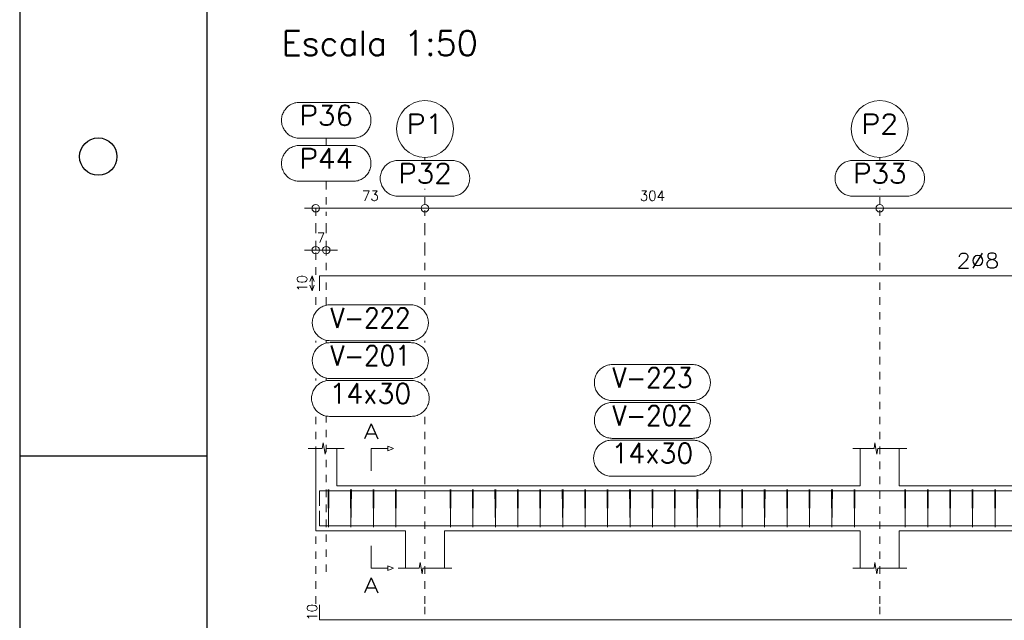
# Model space of a CAD drawing. Header units: millimetres. Extents: x -80 to 444, y 0 to 170.
# Tile 95 of 133: x 270 to 283, y 13 to 21. Entities that reach past the tile are written whole.
import ezdxf
from ezdxf.enums import TextEntityAlignment as Align

# ---------------------------------------------------------------- set-up
doc = ezdxf.new("R2010")
doc.units = ezdxf.units.MM
doc.linetypes.add('CYPE_PUNTO', pattern=[0.075, 0, -0.075])
for name, color, linetype, lineweight in [('ARM_COMPRIMENTOS', 3, 'Continuous', 0), ('ARM_DENTRO_VIGA', 4, 'Continuous', 15), ('ARM_ESTRIBOS', 3, 'Continuous', 0), ('ARM_TEXTOS', 3, 'Continuous', 0), ('COT_COTAS', 3, 'Continuous', 0), ('COT_LIN_APOIOS', 2, 'CYPE_PUNTO', 0), ('COT_LIN_AUX_COTA', 2, 'CYPE_PUNTO', 0), ('MARCAS_PLANTA', 3, 'Continuous', 0), ('REF_NOME', 3, 'Continuous', 0), ('REF_REFERENCIA', 3, 'Continuous', 0), ('SEC_CONTORNOS', 2, 'Continuous', 9), ('TEXTO_REF_NOME', 3, 'Continuous', 0), ('TEXTO_REF_REFERENCIA', 3, 'Continuous', 0)]:
    doc.layers.add(name, color=color, linetype=linetype, lineweight=lineweight)
doc.styles.add('CYPETXT', font='romans', dxfattribs={"height": 0.2})

msp = doc.modelspace()

# ---------------------------------------------------------------- linework, layer by layer
at = {"color": 1}
msp.add_line((270, 14.85), (272.5, 14.85), dxfattribs=at)
at = {"color": 2}
msp.add_lwpolyline([(270, 59.4), (270, 0), (354.1, 0), (354.1, 59.4)], close=True, dxfattribs=at)
at = {"color": 6}
msp.add_lwpolyline([(272.5, 58.4), (272.5, 1), (353.1, 1), (353.1, 58.4)], close=True, dxfattribs=at)
at = {"color": 1}
msp.add_circle((271.05, 18.85), 0.25, dxfattribs=at)
at = {"layer": 'ARM_COMPRIMENTOS'}
for p, q in [((273.908, 17.2543), (273.878, 17.1793)), ((273.908, 17.2543), (273.938, 17.1793)), ((273.908, 17.0543), (273.908, 17.2543)), ((273.908, 17.0543), (273.878, 17.1293)), ((273.908, 17.0543), (273.938, 17.1293))]:
    msp.add_line(p, q, dxfattribs=at)
at = {"layer": 'ARM_DENTRO_VIGA'}
for points in [[(274.008, 17.0543), (274.008, 17.2543), (292.588, 17.2543), (292.588, 17.0543)], [(274.008, 14.178), (274.008, 14.378), (292.588, 14.378), (292.588, 14.178)], [(274.008, 14.114), (274.008, 13.914), (292.588, 13.914), (292.588, 14.114)], [(274.008, 12.856), (274.008, 12.656), (292.588, 12.656), (292.588, 12.856)]]:
    msp.add_lwpolyline(points, dxfattribs=at)
at = {"layer": 'ARM_ESTRIBOS'}
for points in [[(274.134, 14.347), (274.134, 14.396), (274.129, 13.896), (274.124, 14.396), (274.124, 14.366), (274.124, 14.317)], [(274.434, 14.347), (274.434, 14.396), (274.429, 13.896), (274.424, 14.396), (274.424, 14.366), (274.424, 14.317)], [(274.734, 14.347), (274.734, 14.396), (274.729, 13.896), (274.724, 14.396), (274.724, 14.366), (274.724, 14.317)], [(275.034, 14.347), (275.034, 14.396), (275.029, 13.896), (275.024, 14.396), (275.024, 14.366), (275.024, 14.317)], [(275.764, 14.347), (275.764, 14.396), (275.759, 13.896), (275.754, 14.396), (275.754, 14.366), (275.754, 14.317)], [(276.064, 14.347), (276.064, 14.396), (276.059, 13.896), (276.054, 14.396), (276.054, 14.366), (276.054, 14.317)], [(276.364, 14.347), (276.364, 14.396), (276.359, 13.896), (276.354, 14.396), (276.354, 14.366), (276.354, 14.317)], [(276.664, 14.347), (276.664, 14.396), (276.659, 13.896), (276.654, 14.396), (276.654, 14.366), (276.654, 14.317)], [(276.964, 14.347), (276.964, 14.396), (276.959, 13.896), (276.954, 14.396), (276.954, 14.366), (276.954, 14.317)], [(277.264, 14.347), (277.264, 14.396), (277.259, 13.896), (277.254, 14.396), (277.254, 14.366), (277.254, 14.317)], [(277.564, 14.347), (277.564, 14.396), (277.559, 13.896), (277.554, 14.396), (277.554, 14.366), (277.554, 14.317)], [(277.864, 14.347), (277.864, 14.396), (277.859, 13.896), (277.854, 14.396), (277.854, 14.366), (277.854, 14.317)], [(278.164, 14.347), (278.164, 14.396), (278.159, 13.896), (278.154, 14.396), (278.154, 14.366), (278.154, 14.317)], [(278.464, 14.347), (278.464, 14.396), (278.459, 13.896), (278.454, 14.396), (278.454, 14.366), (278.454, 14.317)], [(278.764, 14.347), (278.764, 14.396), (278.759, 13.896), (278.754, 14.396), (278.754, 14.366), (278.754, 14.317)], [(279.064, 14.347), (279.064, 14.396), (279.059, 13.896), (279.054, 14.396), (279.054, 14.366), (279.054, 14.317)], [(279.364, 14.347), (279.364, 14.396), (279.359, 13.896), (279.354, 14.396), (279.354, 14.366), (279.354, 14.317)], [(279.664, 14.347), (279.664, 14.396), (279.659, 13.896), (279.654, 14.396), (279.654, 14.366), (279.654, 14.317)], [(279.964, 14.347), (279.964, 14.396), (279.959, 13.896), (279.954, 14.396), (279.954, 14.366), (279.954, 14.317)], [(280.264, 14.347), (280.264, 14.396), (280.259, 13.896), (280.254, 14.396), (280.254, 14.366), (280.254, 14.317)], [(280.564, 14.347), (280.564, 14.396), (280.559, 13.896), (280.554, 14.396), (280.554, 14.366), (280.554, 14.317)], [(280.864, 14.347), (280.864, 14.396), (280.859, 13.896), (280.854, 14.396), (280.854, 14.366), (280.854, 14.317)], [(281.164, 14.347), (281.164, 14.396), (281.159, 13.896), (281.154, 14.396), (281.154, 14.366), (281.154, 14.317)], [(281.844, 14.347), (281.844, 14.396), (281.839, 13.896), (281.834, 14.396), (281.834, 14.366), (281.834, 14.317)], [(282.144, 14.347), (282.144, 14.396), (282.139, 13.896), (282.134, 14.396), (282.134, 14.366), (282.134, 14.317)], [(282.444, 14.347), (282.444, 14.396), (282.439, 13.896), (282.434, 14.396), (282.434, 14.366), (282.434, 14.317)], [(282.744, 14.347), (282.744, 14.396), (282.739, 13.896), (282.734, 14.396), (282.734, 14.366), (282.734, 14.317)], [(283.044, 14.347), (283.044, 14.396), (283.039, 13.896), (283.034, 14.396), (283.034, 14.366), (283.034, 14.317)]]:
    msp.add_lwpolyline(points, dxfattribs=at)
at = {"layer": 'COT_COTAS'}
msp.add_line((273.808, 17.5993), (274.248, 17.5993), dxfattribs=at)
msp.add_lwpolyline([(273.808, 18.1593), (275.418, 18.1593), (281.498, 18.1593), (287.578, 18.1593), (292.788, 18.1593)], dxfattribs=at)
for centre in [(273.958, 18.1593), (275.418, 18.1593), (281.498, 18.1593), (273.958, 17.5993), (274.098, 17.5993)]:
    msp.add_circle(centre, 0.05, dxfattribs=at)
at = {"layer": 'COT_LIN_APOIOS'}
for p, q in [((275.418, 16.868), (275.418, 17.1793)), ((273.958, 16.868), (273.958, 17.0393)), ((273.958, 16.362), (273.958, 16.388)), ((275.418, 16.362), (275.418, 16.388)), ((273.958, 15.856), (273.958, 15.882)), ((275.418, 15.856), (275.418, 15.882)), ((273.958, 12.871), (273.958, 15.376))]:
    msp.add_line(p, q, dxfattribs=at)
for points in [[(273.958, 17.2693), (273.958, 17.5993), (273.958, 17.6243), (273.958, 17.8593), (273.958, 18.1343), (273.958, 18.1593)], [(275.418, 17.3293), (275.418, 17.5993), (275.418, 17.8593), (275.418, 18.1343)], [(281.498, 17.3293), (281.498, 17.5993), (281.498, 17.8593), (281.498, 18.1343)], [(281.498, 12.731), (281.498, 12.871), (281.498, 16.868), (281.498, 17.1793)], [(275.418, 12.731), (275.418, 12.871), (275.418, 15.376)]]:
    msp.add_lwpolyline(points, dxfattribs=at)
at = {"layer": 'COT_LIN_AUX_COTA'}
for p, q in [((274.098, 18.9993), (274.098, 19.0953)), ((275.418, 18.7993), (275.418, 18.8391)), ((281.498, 18.7993), (281.498, 18.8391)), ((275.418, 18.2093), (275.418, 18.4193)), ((281.498, 18.2093), (281.498, 18.4193)), ((274.098, 16.868), (274.098, 17.1793)), ((274.098, 16.362), (274.098, 16.388)), ((274.098, 15.856), (274.098, 15.882)), ((274.098, 13.296), (274.098, 15.376))]:
    msp.add_line(p, q, dxfattribs=at)
for points in [[(274.098, 18.2093), (274.098, 18.4193), (274.098, 18.5193)], [(274.098, 17.3293), (274.098, 17.5993), (274.098, 17.6243), (274.098, 17.8593), (274.098, 18.1093)]]:
    msp.add_lwpolyline(points, dxfattribs=at)
at = {"layer": 'MARCAS_PLANTA'}
for points in [[(274.698, 14.646), (274.698, 14.946), (274.923, 14.946), (274.923, 14.976), (274.998, 14.946), (274.923, 14.916), (274.923, 14.946)], [(274.698, 13.646), (274.698, 13.346), (274.923, 13.346), (274.923, 13.376), (274.998, 13.346), (274.923, 13.316), (274.923, 13.346)]]:
    msp.add_lwpolyline(points, dxfattribs=at)
at = {"layer": 'REF_NOME'}
for points in [[(275.224, 16.868), (275.24, 16.8675), (275.256, 16.8659), (275.2718, 16.8632), (275.2874, 16.8595), (275.3027, 16.8547), (275.3177, 16.849), (275.3322, 16.8422), (275.3463, 16.8345), (275.3598, 16.8259), (275.3727, 16.8164), (275.385, 16.806), (275.3965, 16.7949), (275.4073, 16.783), (275.4172, 16.7704), (275.4263, 16.7572), (275.4345, 16.7434), (275.4417, 16.7291), (275.448, 16.7143), (275.4532, 16.6991), (275.4575, 16.6837), (275.4607, 16.6679), (275.4628, 16.6521), (275.4639, 16.636), (275.4639, 16.62), (275.4628, 16.604), (275.4607, 16.5881), (275.4575, 16.5724), (275.4532, 16.5569), (275.448, 16.5418), (275.4417, 16.527), (275.4345, 16.5127), (275.4263, 16.4989), (275.4172, 16.4857), (275.4073, 16.4731), (275.3965, 16.4612), (275.385, 16.45), (275.3727, 16.4397), (275.3598, 16.4302), (275.3463, 16.4215), (275.3322, 16.4138), (275.3177, 16.4071), (275.3027, 16.4013), (275.2874, 16.3966), (275.2718, 16.3928), (275.256, 16.3902), (275.24, 16.3886), (275.224, 16.388), (274.152, 16.388), (274.136, 16.3886), (274.12, 16.3902), (274.1042, 16.3928), (274.0886, 16.3966), (274.0733, 16.4013), (274.0583, 16.4071), (274.0438, 16.4138), (274.0297, 16.4215), (274.0162, 16.4302), (274.0033, 16.4397), (273.991, 16.45), (273.9795, 16.4612), (273.9687, 16.4731), (273.9588, 16.4857), (273.9497, 16.4989), (273.9415, 16.5127), (273.9343, 16.527), (273.928, 16.5418), (273.9228, 16.5569), (273.9185, 16.5724), (273.9153, 16.5881), (273.9132, 16.604), (273.9121, 16.62), (273.9121, 16.636), (273.9132, 16.6521), (273.9153, 16.6679), (273.9185, 16.6837), (273.9228, 16.6991), (273.928, 16.7143), (273.9343, 16.7291), (273.9415, 16.7434), (273.9497, 16.7572), (273.9588, 16.7704), (273.9687, 16.783), (273.9795, 16.7949), (273.991, 16.806), (274.0033, 16.8164), (274.0162, 16.8259), (274.0297, 16.8345), (274.0438, 16.8422), (274.0583, 16.849), (274.0733, 16.8547), (274.0886, 16.8595), (274.1042, 16.8632), (274.12, 16.8659), (274.136, 16.8675), (274.152, 16.868), (275.224, 16.868)], [(275.224, 16.362), (275.24, 16.3615), (275.256, 16.3599), (275.2718, 16.3572), (275.2874, 16.3535), (275.3027, 16.3487), (275.3177, 16.343), (275.3322, 16.3362), (275.3463, 16.3285), (275.3598, 16.3199), (275.3727, 16.3104), (275.385, 16.3), (275.3965, 16.2889), (275.4073, 16.277), (275.4172, 16.2644), (275.4263, 16.2512), (275.4345, 16.2374), (275.4417, 16.2231), (275.448, 16.2083), (275.4532, 16.1931), (275.4575, 16.1777), (275.4607, 16.1619), (275.4628, 16.1461), (275.4639, 16.13), (275.4639, 16.114), (275.4628, 16.098), (275.4607, 16.0821), (275.4575, 16.0664), (275.4532, 16.0509), (275.448, 16.0358), (275.4417, 16.021), (275.4345, 16.0067), (275.4263, 15.9929), (275.4172, 15.9797), (275.4073, 15.9671), (275.3965, 15.9552), (275.385, 15.944), (275.3727, 15.9337), (275.3598, 15.9242), (275.3463, 15.9155), (275.3322, 15.9078), (275.3177, 15.9011), (275.3027, 15.8953), (275.2874, 15.8906), (275.2718, 15.8868), (275.256, 15.8842), (275.24, 15.8826), (275.224, 15.882), (274.152, 15.882), (274.136, 15.8826), (274.12, 15.8842), (274.1042, 15.8868), (274.0886, 15.8906), (274.0733, 15.8953), (274.0583, 15.9011), (274.0438, 15.9078), (274.0297, 15.9155), (274.0162, 15.9242), (274.0033, 15.9337), (273.991, 15.944), (273.9795, 15.9552), (273.9687, 15.9671), (273.9588, 15.9797), (273.9497, 15.9929), (273.9415, 16.0067), (273.9343, 16.021), (273.928, 16.0358), (273.9228, 16.0509), (273.9185, 16.0664), (273.9153, 16.0821), (273.9132, 16.098), (273.9121, 16.114), (273.9121, 16.13), (273.9132, 16.1461), (273.9153, 16.1619), (273.9185, 16.1777), (273.9228, 16.1931), (273.928, 16.2083), (273.9343, 16.2231), (273.9415, 16.2374), (273.9497, 16.2512), (273.9588, 16.2644), (273.9687, 16.277), (273.9795, 16.2889), (273.991, 16.3), (274.0033, 16.3104), (274.0162, 16.3199), (274.0297, 16.3285), (274.0438, 16.3362), (274.0583, 16.343), (274.0733, 16.3487), (274.0886, 16.3535), (274.1042, 16.3572), (274.12, 16.3599), (274.136, 16.3615), (274.152, 16.362), (275.224, 16.362)], [(278.994, 16.068), (279.01, 16.0675), (279.026, 16.0659), (279.0418, 16.0632), (279.0574, 16.0595), (279.0727, 16.0547), (279.0877, 16.049), (279.1022, 16.0422), (279.1163, 16.0345), (279.1298, 16.0259), (279.1427, 16.0164), (279.155, 16.006), (279.1665, 15.9949), (279.1773, 15.983), (279.1872, 15.9704), (279.1963, 15.9572), (279.2045, 15.9434), (279.2117, 15.9291), (279.218, 15.9143), (279.2232, 15.8991), (279.2275, 15.8837), (279.2307, 15.8679), (279.2328, 15.8521), (279.2339, 15.836), (279.2339, 15.82), (279.2328, 15.804), (279.2307, 15.7881), (279.2275, 15.7724), (279.2232, 15.7569), (279.218, 15.7418), (279.2117, 15.727), (279.2045, 15.7127), (279.1963, 15.6989), (279.1872, 15.6857), (279.1773, 15.6731), (279.1665, 15.6612), (279.155, 15.65), (279.1427, 15.6397), (279.1298, 15.6302), (279.1163, 15.6215), (279.1022, 15.6138), (279.0877, 15.6071), (279.0727, 15.6013), (279.0574, 15.5966), (279.0418, 15.5928), (279.026, 15.5902), (279.01, 15.5886), (278.994, 15.588), (277.922, 15.588), (277.906, 15.5886), (277.89, 15.5902), (277.8742, 15.5928), (277.8586, 15.5966), (277.8433, 15.6013), (277.8283, 15.6071), (277.8138, 15.6138), (277.7997, 15.6215), (277.7862, 15.6302), (277.7733, 15.6397), (277.761, 15.65), (277.7495, 15.6612), (277.7387, 15.6731), (277.7288, 15.6857), (277.7197, 15.6989), (277.7115, 15.7127), (277.7043, 15.727), (277.698, 15.7418), (277.6928, 15.7569), (277.6885, 15.7724), (277.6853, 15.7881), (277.6832, 15.804), (277.6821, 15.82), (277.6821, 15.836), (277.6832, 15.8521), (277.6853, 15.8679), (277.6885, 15.8837), (277.6928, 15.8991), (277.698, 15.9143), (277.7043, 15.9291), (277.7115, 15.9434), (277.7197, 15.9572), (277.7288, 15.9704), (277.7387, 15.983), (277.7495, 15.9949), (277.761, 16.006), (277.7733, 16.0164), (277.7862, 16.0259), (277.7997, 16.0345), (277.8138, 16.0422), (277.8283, 16.049), (277.8433, 16.0547), (277.8586, 16.0595), (277.8742, 16.0632), (277.89, 16.0659), (277.906, 16.0675), (277.922, 16.068), (278.994, 16.068)], [(275.234, 15.856), (275.25, 15.8555), (275.266, 15.8539), (275.2818, 15.8512), (275.2974, 15.8475), (275.3127, 15.8427), (275.3277, 15.837), (275.3422, 15.8302), (275.3563, 15.8225), (275.3698, 15.8139), (275.3827, 15.8044), (275.395, 15.794), (275.4065, 15.7829), (275.4173, 15.771), (275.4272, 15.7584), (275.4363, 15.7452), (275.4445, 15.7314), (275.4517, 15.7171), (275.458, 15.7023), (275.4632, 15.6871), (275.4675, 15.6717), (275.4707, 15.6559), (275.4728, 15.6401), (275.4739, 15.624), (275.4739, 15.608), (275.4728, 15.592), (275.4707, 15.5761), (275.4675, 15.5604), (275.4632, 15.5449), (275.458, 15.5298), (275.4517, 15.515), (275.4445, 15.5007), (275.4363, 15.4869), (275.4272, 15.4737), (275.4173, 15.4611), (275.4065, 15.4492), (275.395, 15.438), (275.3827, 15.4277), (275.3698, 15.4182), (275.3563, 15.4095), (275.3422, 15.4018), (275.3277, 15.3951), (275.3127, 15.3893), (275.2974, 15.3846), (275.2818, 15.3808), (275.266, 15.3782), (275.25, 15.3766), (275.234, 15.376), (274.142, 15.376), (274.126, 15.3766), (274.11, 15.3782), (274.0942, 15.3808), (274.0786, 15.3846), (274.0633, 15.3893), (274.0483, 15.3951), (274.0338, 15.4018), (274.0197, 15.4095), (274.0062, 15.4182), (273.9933, 15.4277), (273.981, 15.438), (273.9695, 15.4492), (273.9587, 15.4611), (273.9488, 15.4737), (273.9397, 15.4869), (273.9315, 15.5007), (273.9243, 15.515), (273.918, 15.5298), (273.9128, 15.5449), (273.9085, 15.5604), (273.9053, 15.5761), (273.9032, 15.592), (273.9021, 15.608), (273.9021, 15.624), (273.9032, 15.6401), (273.9053, 15.6559), (273.9085, 15.6717), (273.9128, 15.6871), (273.918, 15.7023), (273.9243, 15.7171), (273.9315, 15.7314), (273.9397, 15.7452), (273.9488, 15.7584), (273.9587, 15.771), (273.9695, 15.7829), (273.981, 15.794), (273.9933, 15.8044), (274.0062, 15.8139), (274.0197, 15.8225), (274.0338, 15.8302), (274.0483, 15.837), (274.0633, 15.8427), (274.0786, 15.8475), (274.0942, 15.8512), (274.11, 15.8539), (274.126, 15.8555), (274.142, 15.856), (275.234, 15.856)], [(278.994, 15.562), (279.01, 15.5615), (279.026, 15.5599), (279.0418, 15.5572), (279.0574, 15.5535), (279.0727, 15.5487), (279.0877, 15.543), (279.1022, 15.5362), (279.1163, 15.5285), (279.1298, 15.5199), (279.1427, 15.5104), (279.155, 15.5), (279.1665, 15.4889), (279.1773, 15.477), (279.1872, 15.4644), (279.1963, 15.4512), (279.2045, 15.4374), (279.2117, 15.4231), (279.218, 15.4083), (279.2232, 15.3931), (279.2275, 15.3777), (279.2307, 15.3619), (279.2328, 15.3461), (279.2339, 15.33), (279.2339, 15.314), (279.2328, 15.298), (279.2307, 15.2821), (279.2275, 15.2664), (279.2232, 15.2509), (279.218, 15.2358), (279.2117, 15.221), (279.2045, 15.2067), (279.1963, 15.1929), (279.1872, 15.1797), (279.1773, 15.1671), (279.1665, 15.1552), (279.155, 15.144), (279.1427, 15.1337), (279.1298, 15.1242), (279.1163, 15.1155), (279.1022, 15.1078), (279.0877, 15.1011), (279.0727, 15.0953), (279.0574, 15.0906), (279.0418, 15.0868), (279.026, 15.0842), (279.01, 15.0826), (278.994, 15.082), (277.922, 15.082), (277.906, 15.0826), (277.89, 15.0842), (277.8742, 15.0868), (277.8586, 15.0906), (277.8433, 15.0953), (277.8283, 15.1011), (277.8138, 15.1078), (277.7997, 15.1155), (277.7862, 15.1242), (277.7733, 15.1337), (277.761, 15.144), (277.7495, 15.1552), (277.7387, 15.1671), (277.7288, 15.1797), (277.7197, 15.1929), (277.7115, 15.2067), (277.7043, 15.221), (277.698, 15.2358), (277.6928, 15.2509), (277.6885, 15.2664), (277.6853, 15.2821), (277.6832, 15.298), (277.6821, 15.314), (277.6821, 15.33), (277.6832, 15.3461), (277.6853, 15.3619), (277.6885, 15.3777), (277.6928, 15.3931), (277.698, 15.4083), (277.7043, 15.4231), (277.7115, 15.4374), (277.7197, 15.4512), (277.7288, 15.4644), (277.7387, 15.477), (277.7495, 15.4889), (277.761, 15.5), (277.7733, 15.5104), (277.7862, 15.5199), (277.7997, 15.5285), (277.8138, 15.5362), (277.8283, 15.543), (277.8433, 15.5487), (277.8586, 15.5535), (277.8742, 15.5572), (277.89, 15.5599), (277.906, 15.5615), (277.922, 15.562), (278.994, 15.562)], [(279.004, 15.056), (279.02, 15.0555), (279.036, 15.0539), (279.0518, 15.0512), (279.0674, 15.0475), (279.0827, 15.0427), (279.0977, 15.037), (279.1122, 15.0302), (279.1263, 15.0225), (279.1398, 15.0139), (279.1527, 15.0044), (279.165, 14.994), (279.1765, 14.9829), (279.1873, 14.971), (279.1972, 14.9584), (279.2063, 14.9452), (279.2145, 14.9314), (279.2217, 14.9171), (279.228, 14.9023), (279.2332, 14.8871), (279.2375, 14.8717), (279.2407, 14.8559), (279.2428, 14.8401), (279.2439, 14.824), (279.2439, 14.808), (279.2428, 14.792), (279.2407, 14.7761), (279.2375, 14.7604), (279.2332, 14.7449), (279.228, 14.7298), (279.2217, 14.715), (279.2145, 14.7007), (279.2063, 14.6869), (279.1972, 14.6737), (279.1873, 14.6611), (279.1765, 14.6492), (279.165, 14.638), (279.1527, 14.6277), (279.1398, 14.6182), (279.1263, 14.6095), (279.1122, 14.6018), (279.0977, 14.5951), (279.0827, 14.5893), (279.0674, 14.5846), (279.0518, 14.5808), (279.036, 14.5782), (279.02, 14.5766), (279.004, 14.576), (277.912, 14.576), (277.896, 14.5766), (277.88, 14.5782), (277.8642, 14.5808), (277.8486, 14.5846), (277.8333, 14.5893), (277.8183, 14.5951), (277.8038, 14.6018), (277.7897, 14.6095), (277.7762, 14.6182), (277.7633, 14.6277), (277.751, 14.638), (277.7395, 14.6492), (277.7287, 14.6611), (277.7188, 14.6737), (277.7097, 14.6869), (277.7015, 14.7007), (277.6943, 14.715), (277.688, 14.7298), (277.6828, 14.7449), (277.6785, 14.7604), (277.6753, 14.7761), (277.6732, 14.792), (277.6721, 14.808), (277.6721, 14.824), (277.6732, 14.8401), (277.6753, 14.8559), (277.6785, 14.8717), (277.6828, 14.8871), (277.688, 14.9023), (277.6943, 14.9171), (277.7015, 14.9314), (277.7097, 14.9452), (277.7188, 14.9584), (277.7287, 14.971), (277.7395, 14.9829), (277.751, 14.994), (277.7633, 15.0044), (277.7762, 15.0139), (277.7897, 15.0225), (277.8038, 15.0302), (277.8183, 15.037), (277.8333, 15.0427), (277.8486, 15.0475), (277.8642, 15.0512), (277.88, 15.0539), (277.896, 15.0555), (277.912, 15.056), (279.004, 15.056)]]:
    msp.add_lwpolyline(points, close=True, dxfattribs=at)
at = {"layer": 'REF_REFERENCIA'}
for points in [[(274.456, 19.5753), (274.472, 19.5747), (274.488, 19.5731), (274.5038, 19.5705), (274.5194, 19.5668), (274.5347, 19.562), (274.5497, 19.5562), (274.5642, 19.5495), (274.5783, 19.5418), (274.5918, 19.5331), (274.6047, 19.5236), (274.617, 19.5133), (274.6285, 19.5021), (274.6393, 19.4902), (274.6492, 19.4776), (274.6583, 19.4644), (274.6665, 19.4506), (274.6737, 19.4363), (274.68, 19.4215), (274.6852, 19.4064), (274.6895, 19.3909), (274.6927, 19.3752), (274.6948, 19.3593), (274.6959, 19.3433), (274.6959, 19.3273), (274.6948, 19.3113), (274.6927, 19.2954), (274.6895, 19.2796), (274.6852, 19.2642), (274.68, 19.249), (274.6737, 19.2343), (274.6665, 19.2199), (274.6583, 19.2061), (274.6492, 19.1929), (274.6393, 19.1803), (274.6285, 19.1684), (274.617, 19.1573), (274.6047, 19.1469), (274.5918, 19.1374), (274.5783, 19.1288), (274.5642, 19.1211), (274.5497, 19.1143), (274.5347, 19.1086), (274.5194, 19.1038), (274.5038, 19.1001), (274.488, 19.0974), (274.472, 19.0958), (274.456, 19.0953), (273.74, 19.0953), (273.724, 19.0958), (273.708, 19.0974), (273.6922, 19.1001), (273.6766, 19.1038), (273.6613, 19.1086), (273.6463, 19.1143), (273.6318, 19.1211), (273.6177, 19.1288), (273.6042, 19.1374), (273.5913, 19.1469), (273.579, 19.1573), (273.5675, 19.1684), (273.5567, 19.1803), (273.5468, 19.1929), (273.5377, 19.2061), (273.5295, 19.2199), (273.5223, 19.2343), (273.516, 19.249), (273.5108, 19.2642), (273.5065, 19.2796), (273.5033, 19.2954), (273.5012, 19.3113), (273.5001, 19.3273), (273.5001, 19.3433), (273.5012, 19.3593), (273.5033, 19.3752), (273.5065, 19.3909), (273.5108, 19.4064), (273.516, 19.4215), (273.5223, 19.4363), (273.5295, 19.4506), (273.5377, 19.4644), (273.5468, 19.4776), (273.5567, 19.4902), (273.5675, 19.5021), (273.579, 19.5133), (273.5913, 19.5236), (273.6042, 19.5331), (273.6177, 19.5418), (273.6318, 19.5495), (273.6463, 19.5562), (273.6613, 19.562), (273.6766, 19.5668), (273.6922, 19.5705), (273.708, 19.5731), (273.724, 19.5747), (273.74, 19.5753), (274.456, 19.5753)], [(274.456, 18.9993), (274.472, 18.9987), (274.488, 18.9971), (274.5038, 18.9945), (274.5194, 18.9908), (274.5347, 18.986), (274.5497, 18.9802), (274.5642, 18.9735), (274.5783, 18.9658), (274.5918, 18.9571), (274.6047, 18.9476), (274.617, 18.9373), (274.6285, 18.9261), (274.6393, 18.9142), (274.6492, 18.9016), (274.6583, 18.8884), (274.6665, 18.8746), (274.6737, 18.8603), (274.68, 18.8455), (274.6852, 18.8304), (274.6895, 18.8149), (274.6927, 18.7992), (274.6948, 18.7833), (274.6959, 18.7673), (274.6959, 18.7513), (274.6948, 18.7353), (274.6927, 18.7194), (274.6895, 18.7036), (274.6852, 18.6882), (274.68, 18.673), (274.6737, 18.6583), (274.6665, 18.6439), (274.6583, 18.6301), (274.6492, 18.6169), (274.6393, 18.6043), (274.6285, 18.5924), (274.617, 18.5813), (274.6047, 18.5709), (274.5918, 18.5614), (274.5783, 18.5528), (274.5642, 18.5451), (274.5497, 18.5383), (274.5347, 18.5326), (274.5194, 18.5278), (274.5038, 18.5241), (274.488, 18.5214), (274.472, 18.5198), (274.456, 18.5193), (273.74, 18.5193), (273.724, 18.5198), (273.708, 18.5214), (273.6922, 18.5241), (273.6766, 18.5278), (273.6613, 18.5326), (273.6463, 18.5383), (273.6318, 18.5451), (273.6177, 18.5528), (273.6042, 18.5614), (273.5913, 18.5709), (273.579, 18.5813), (273.5675, 18.5924), (273.5567, 18.6043), (273.5468, 18.6169), (273.5377, 18.6301), (273.5295, 18.6439), (273.5223, 18.6583), (273.516, 18.673), (273.5108, 18.6882), (273.5065, 18.7036), (273.5033, 18.7194), (273.5012, 18.7353), (273.5001, 18.7513), (273.5001, 18.7673), (273.5012, 18.7833), (273.5033, 18.7992), (273.5065, 18.8149), (273.5108, 18.8304), (273.516, 18.8455), (273.5223, 18.8603), (273.5295, 18.8746), (273.5377, 18.8884), (273.5468, 18.9016), (273.5567, 18.9142), (273.5675, 18.9261), (273.579, 18.9373), (273.5913, 18.9476), (273.6042, 18.9571), (273.6177, 18.9658), (273.6318, 18.9735), (273.6463, 18.9802), (273.6613, 18.986), (273.6766, 18.9908), (273.6922, 18.9945), (273.708, 18.9971), (273.724, 18.9987), (273.74, 18.9993), (274.456, 18.9993)], [(275.776, 18.7993), (275.792, 18.7987), (275.808, 18.7971), (275.8238, 18.7945), (275.8394, 18.7908), (275.8547, 18.786), (275.8697, 18.7802), (275.8842, 18.7735), (275.8983, 18.7658), (275.9118, 18.7571), (275.9247, 18.7476), (275.937, 18.7373), (275.9485, 18.7261), (275.9593, 18.7142), (275.9692, 18.7016), (275.9783, 18.6884), (275.9865, 18.6746), (275.9937, 18.6603), (276, 18.6455), (276.0052, 18.6304), (276.0095, 18.6149), (276.0127, 18.5992), (276.0148, 18.5833), (276.0159, 18.5673), (276.0159, 18.5513), (276.0148, 18.5353), (276.0127, 18.5194), (276.0095, 18.5036), (276.0052, 18.4882), (276, 18.473), (275.9937, 18.4583), (275.9865, 18.4439), (275.9783, 18.4301), (275.9692, 18.4169), (275.9593, 18.4043), (275.9485, 18.3924), (275.937, 18.3813), (275.9247, 18.3709), (275.9118, 18.3614), (275.8983, 18.3528), (275.8842, 18.3451), (275.8697, 18.3383), (275.8547, 18.3326), (275.8394, 18.3278), (275.8238, 18.3241), (275.808, 18.3214), (275.792, 18.3198), (275.776, 18.3193), (275.06, 18.3193), (275.044, 18.3198), (275.028, 18.3214), (275.0122, 18.3241), (274.9966, 18.3278), (274.9813, 18.3326), (274.9663, 18.3383), (274.9518, 18.3451), (274.9377, 18.3528), (274.9242, 18.3614), (274.9113, 18.3709), (274.899, 18.3813), (274.8875, 18.3924), (274.8767, 18.4043), (274.8668, 18.4169), (274.8577, 18.4301), (274.8495, 18.4439), (274.8423, 18.4583), (274.836, 18.473), (274.8308, 18.4882), (274.8265, 18.5036), (274.8233, 18.5194), (274.8212, 18.5353), (274.8201, 18.5513), (274.8201, 18.5673), (274.8212, 18.5833), (274.8233, 18.5992), (274.8265, 18.6149), (274.8308, 18.6304), (274.836, 18.6455), (274.8423, 18.6603), (274.8495, 18.6746), (274.8577, 18.6884), (274.8668, 18.7016), (274.8767, 18.7142), (274.8875, 18.7261), (274.899, 18.7373), (274.9113, 18.7476), (274.9242, 18.7571), (274.9377, 18.7658), (274.9518, 18.7735), (274.9663, 18.7802), (274.9813, 18.786), (274.9966, 18.7908), (275.0122, 18.7945), (275.028, 18.7971), (275.044, 18.7987), (275.06, 18.7993), (275.776, 18.7993)], [(281.856, 18.7993), (281.872, 18.7987), (281.888, 18.7971), (281.9038, 18.7945), (281.9194, 18.7908), (281.9347, 18.786), (281.9497, 18.7802), (281.9642, 18.7735), (281.9783, 18.7658), (281.9918, 18.7571), (282.0047, 18.7476), (282.017, 18.7373), (282.0285, 18.7261), (282.0393, 18.7142), (282.0492, 18.7016), (282.0583, 18.6884), (282.0665, 18.6746), (282.0737, 18.6603), (282.08, 18.6455), (282.0852, 18.6304), (282.0895, 18.6149), (282.0927, 18.5992), (282.0948, 18.5833), (282.0959, 18.5673), (282.0959, 18.5513), (282.0948, 18.5353), (282.0927, 18.5194), (282.0895, 18.5036), (282.0852, 18.4882), (282.08, 18.473), (282.0737, 18.4583), (282.0665, 18.4439), (282.0583, 18.4301), (282.0492, 18.4169), (282.0393, 18.4043), (282.0285, 18.3924), (282.017, 18.3813), (282.0047, 18.3709), (281.9918, 18.3614), (281.9783, 18.3528), (281.9642, 18.3451), (281.9497, 18.3383), (281.9347, 18.3326), (281.9194, 18.3278), (281.9038, 18.3241), (281.888, 18.3214), (281.872, 18.3198), (281.856, 18.3193), (281.14, 18.3193), (281.124, 18.3198), (281.108, 18.3214), (281.0922, 18.3241), (281.0766, 18.3278), (281.0613, 18.3326), (281.0463, 18.3383), (281.0318, 18.3451), (281.0177, 18.3528), (281.0042, 18.3614), (280.9913, 18.3709), (280.979, 18.3813), (280.9675, 18.3924), (280.9567, 18.4043), (280.9468, 18.4169), (280.9377, 18.4301), (280.9295, 18.4439), (280.9223, 18.4583), (280.916, 18.473), (280.9108, 18.4882), (280.9065, 18.5036), (280.9033, 18.5194), (280.9012, 18.5353), (280.9001, 18.5513), (280.9001, 18.5673), (280.9012, 18.5833), (280.9033, 18.5992), (280.9065, 18.6149), (280.9108, 18.6304), (280.916, 18.6455), (280.9223, 18.6603), (280.9295, 18.6746), (280.9377, 18.6884), (280.9468, 18.7016), (280.9567, 18.7142), (280.9675, 18.7261), (280.979, 18.7373), (280.9913, 18.7476), (281.0042, 18.7571), (281.0177, 18.7658), (281.0318, 18.7735), (281.0463, 18.7802), (281.0613, 18.786), (281.0766, 18.7908), (281.0922, 18.7945), (281.108, 18.7971), (281.124, 18.7987), (281.14, 18.7993), (281.856, 18.7993)]]:
    msp.add_lwpolyline(points, close=True, dxfattribs=at)
for centre in [(275.418, 19.2195), (281.498, 19.2195)]:
    msp.add_circle(centre, 0.3805, dxfattribs=at)
at = {"layer": 'SEC_CONTORNOS'}
for p, q in [((274.238, 14.446), (274.238, 14.946)), ((281.238, 14.446), (281.238, 14.946)), ((281.758, 14.446), (281.758, 14.946)), ((273.958, 13.846), (273.958, 14.446)), ((281.758, 14.446), (287.318, 14.446)), ((273.958, 13.846), (274.238, 13.846)), ((275.158, 13.346), (275.158, 13.846)), ((275.678, 13.846), (281.238, 13.846)), ((275.678, 13.346), (275.678, 13.846)), ((281.238, 13.346), (281.238, 13.846)), ((281.758, 13.846), (287.318, 13.846)), ((281.758, 13.346), (281.758, 13.846))]:
    msp.add_line(p, q, dxfattribs=at)
for points in [[(273.858, 14.946), (274.045, 14.946), (274.0575, 15.021), (274.0825, 14.871), (274.095, 14.946), (274.338, 14.946)], [(281.138, 14.946), (281.421, 14.946), (281.4335, 15.021), (281.4585, 14.871), (281.471, 14.946), (281.858, 14.946)], [(273.958, 13.846), (273.958, 14.446), (273.958, 14.946)], [(274.238, 14.446), (275.158, 14.446), (275.418, 14.446)], [(275.158, 14.446), (275.418, 14.446), (275.678, 14.446)], [(275.418, 14.446), (275.678, 14.446), (281.238, 14.446)], [(273.958, 13.846), (274.238, 13.846), (275.158, 13.846)], [(275.058, 13.346), (275.341, 13.346), (275.3535, 13.421), (275.3785, 13.271), (275.391, 13.346), (275.778, 13.346)], [(281.138, 13.346), (281.421, 13.346), (281.4335, 13.421), (281.4585, 13.271), (281.471, 13.346), (281.858, 13.346)]]:
    msp.add_lwpolyline(points, dxfattribs=at)

# ---------------------------------------------------------------- texts
at = {"layer": 'ARM_COMPRIMENTOS', "style": 'CYPETXT', "width": 0.953514}
for p, p2 in [((273.8413, 17.0423), (273.8413, 17.2663)), ((273.9747, 12.644), (273.9747, 12.868))]:
    msp.add_text('10', height=0.13333, rotation=90, dxfattribs=at).set_placement(p, p2, align=Align.FIT)
at = {"layer": 'ARM_TEXTOS', "style": 'CYPETXT', "width": 1.06875}
msp.add_text('2%%c8', height=0.2, dxfattribs=at).set_placement((282.524, 17.3593), (283.094, 17.3593), align=Align.FIT)
at = {"layer": 'COT_COTAS', "style": 'CYPETXT'}
for s, height, width, p, p2 in [('73', 0.13333, 0.953514, (274.576, 18.2593), (274.8, 18.2593)), ('304', 0.13333, 0.912414, (278.29, 18.2593), (278.626, 18.2593)), ('7', 0.1333, 1.037647, (273.972, 17.6993), (274.084, 17.6993))]:
    msp.add_text(s, height=height, dxfattribs=dict(at, width=width)).set_placement(p, p2, align=Align.FIT)
at = {"layer": 'MARCAS_PLANTA', "style": 'CYPETXT', "width": 1.241471}
for p, p2 in [((274.5975, 15.076), (274.7985, 15.076)), ((274.5975, 13.016), (274.7985, 13.016))]:
    msp.add_text('A', height=0.2, dxfattribs=at).set_placement(p, p2, align=Align.FIT)
at = {"layer": 'TEXTO_REF_NOME', "style": 'CYPETXT'}
for s, height, width, p, p2 in [('Escala 1:50', 0.333333, 0.879654, (273.5, 20.2), (276.125, 20.2)), ('V-222', 0.26667, 0.835842, (274.152, 16.5614), (275.224, 16.5614)), ('V-201', 0.26667, 0.888632, (274.152, 16.0554), (275.224, 16.0554)), ('V-223', 0.26667, 0.835842, (277.922, 15.7614), (278.994, 15.7614)), ('14x30', 0.26667, 0.91484, (274.142, 15.5494), (275.234, 15.5494)), ('V-202', 0.26667, 0.835842, (277.922, 15.2554), (278.994, 15.2554)), ('14x30', 0.26667, 0.91484, (277.912, 14.7494), (279.004, 14.7494))]:
    msp.add_text(s, height=height, dxfattribs=dict(at, width=width)).set_placement(p, p2, align=Align.FIT)
at = {"layer": 'TEXTO_REF_REFERENCIA', "style": 'CYPETXT'}
for s, width, p, p2 in [('P36', 0.972155, (273.74, 19.2686), (274.456, 19.2686)), ('P1', 1.210781, (275.172, 19.1529), (275.664, 19.1529)), ('P2', 1.019605, (281.252, 19.1529), (281.744, 19.1529)), ('P44', 0.955678, (273.74, 18.6926), (274.456, 18.6926)), ('P32', 0.972155, (275.06, 18.4926), (275.776, 18.4926)), ('P33', 0.972155, (281.14, 18.4926), (281.856, 18.4926))]:
    msp.add_text(s, height=0.26667, dxfattribs=dict(at, width=width)).set_placement(p, p2, align=Align.FIT)

doc.saveas('drawing.dxf')
